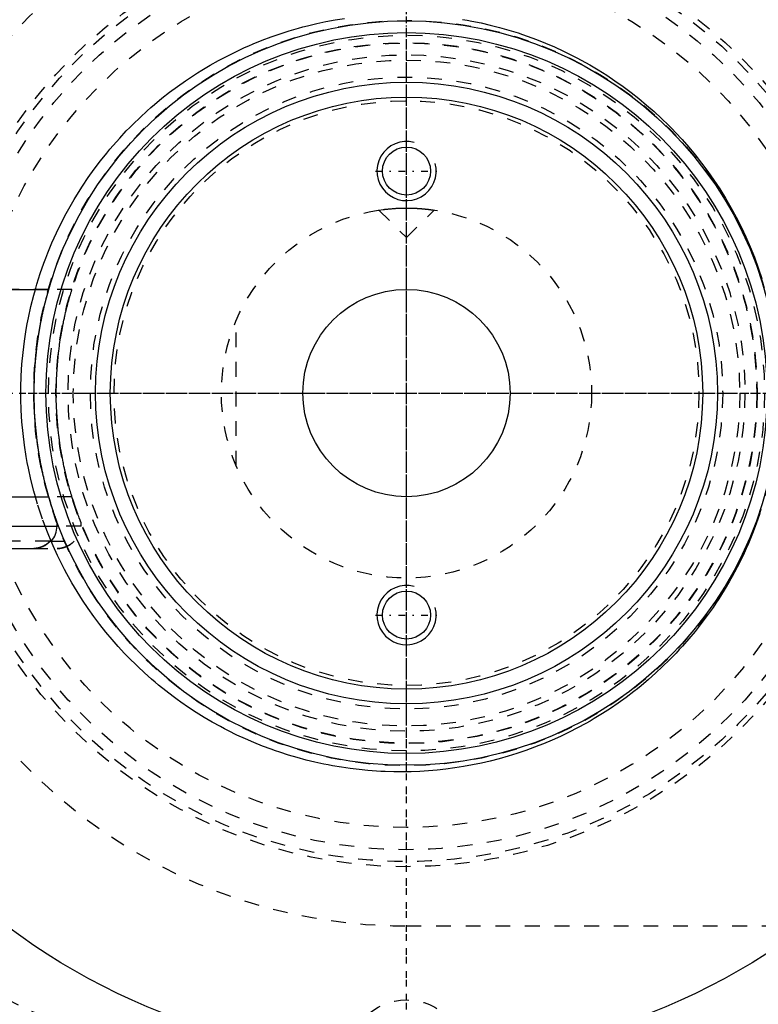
# Model space of a CAD drawing. Extents: x -906 to 186, y -120 to 120.
# Tile 3 of 16: x -876 to -826, y -41 to 25. Entities that reach past the tile are written whole.
import ezdxf

# ---------------------------------------------------------------- set-up
doc = ezdxf.new("R2010")
doc.units = 0
doc.linetypes.add('CENTER', pattern=[1.5, 0.45, -0.5, 0.05, -0.5])
doc.linetypes.add('DASHED', pattern=[2, 1, -1])
for name, color, linetype in [('AM_0', 7, 'CONTINUOUS'), ('AM_10', 7, 'CONTINUOUS'), ('AM_3', 7, 'DASHED'), ('AM_7', 7, 'CENTER')]:
    doc.layers.add(name, color=color, linetype=linetype)

msp = doc.modelspace()

# ---------------------------------------------------------------- linework, layer by layer
at = {"layer": 'AM_0', "color": 7, "linetype": 'CONTINUOUS'}
for p, q in [((-883.65, 7), (-874.156, 7)), ((-884.1, -7), (-874.156, -7)), ((-884.1, -9), (-873.6, -9)), ((-873.6, -9), (-873.6, -8.693)), ((-882.49, -10.5), (-875.172, -10.5)), ((-874.066, -10), (-873.982, -10))]:
    msp.add_line(p, q, dxfattribs=at)
for points in [[(-875.21, -10.5, 0), (-875.176, -10.5, 0), (-875.106, -10.497, 0), (-875.034, -10.49, 0), (-874.998, -10.486, 0), (-874.962, -10.48, 0), (-874.889, -10.467, 0), (-874.818, -10.451, 0), (-874.748, -10.431, 0), (-874.681, -10.409, 0), (-874.616, -10.384, 0), (-874.585, -10.371, 0), (-874.553, -10.357, 0), (-874.489, -10.325, 0), (-874.426, -10.29, 0), (-874.363, -10.252, 0), (-874.303, -10.211, 0), (-874.244, -10.167, 0), (-874.216, -10.144, 0), (-874.189, -10.121, 0), (-874.138, -10.074, 0), (-874.09, -10.026, 0), (-874.066, -10, 0)], [(-874.066, -10, 0), (-874.083, -10.018, 0), (-874.117, -10.054, 0), (-874.153, -10.088, 0), (-874.171, -10.105, 0), (-874.19, -10.122, 0), (-874.229, -10.155, 0), (-874.27, -10.187, 0), (-874.313, -10.218, 0), (-874.357, -10.248, 0), (-874.401, -10.276, 0), (-874.424, -10.289, 0), (-874.447, -10.302, 0), (-874.492, -10.327, 0), (-874.538, -10.35, 0), (-874.584, -10.37, 0), (-874.629, -10.389, 0), (-874.675, -10.407, 0), (-874.699, -10.415, 0), (-874.723, -10.423, 0), (-874.773, -10.438, 0), (-874.823, -10.452, 0), (-874.849, -10.458, 0)]]:
    msp.add_polyline3d(points, dxfattribs=at)
for centre, radius in [((-850, 0), 45), ((-850, 0), 25.15), ((-850, 0), 24.35), ((-850, 0), 21), ((-850, 0), 20), ((-850, 15), 1.621), ((-850, 0), 7), ((-850, -15), 1.621)]:
    msp.add_circle(centre, radius, dxfattribs=at)
for centre, radius, start, end in [((-850, 0), 55.5, 97.25319, 160.91684), ((-875.1, -9), 1.5, 318.18969, 0), ((-850, 0), 55.5, 199.08316, 262.74681)]:
    msp.add_arc(centre, radius, start, end, dxfattribs=at)
at = {"layer": 'AM_10', "color": 7, "linetype": 'CONTINUOUS'}
for centre in [(-850, 15), (-850, -15)]:
    msp.add_arc(centre, 2, 75, 15, dxfattribs=at)
at = {"layer": 'AM_3', "color": 6, "linetype": 'DASHED'}
for p, q in [((-851.861, 12.361), (-851.587, 12.399)), ((-851.861, 12.361), (-850, 10.5)), ((-850, 10.5), (-848.139, 12.361)), ((-874.156, 7), (-883.65, 7)), ((-872.59, 7), (-874.156, 7)), ((-861.5, -4.899), (-861.5, 4.899)), ((-872.59, -7), (-874.156, -7)), ((-871.975, -9), (-873.6, -9)), ((-871.975, -9), (-871.975, -8.742)), ((-874.066, -10), (-883.634, -10)), ((-875.21, -10.5), (-875.172, -10.5)), ((-875.21, -10.5), (-873.581, -10.5)), ((-874.066, -10), (-872.357, -10)), ((-872.439, -10), (-872.466, -10.029)), ((-850, -36), (-751.327, -36))]:
    msp.add_line(p, q, dxfattribs=at)
for points in [[(-875.063, 7.001, 0), (-874.958, 7.36, 0), (-874.733, 8.072, 0), (-874.488, 8.776, 0), (-874.358, 9.124, 0), (-874.223, 9.469, 0), (-873.939, 10.152, 0), (-873.637, 10.824, 0), (-873.318, 11.483, 0), (-872.981, 12.129, 0), (-872.629, 12.761, 0), (-872.448, 13.072, 0), (-872.262, 13.378, 0), (-871.881, 13.98, 0), (-871.488, 14.566, 0), (-871.082, 15.134, 0), (-870.666, 15.686, 0), (-870.24, 16.219, 0), (-870.024, 16.479, 0), (-869.807, 16.734, 0), (-869.366, 17.23, 0), (-868.92, 17.708, 0), (-868.692, 17.942, 0), (-868.462, 18.173, 0), (-867.992, 18.627, 0), (-867.51, 19.07, 0), (-867.264, 19.286, 0), (-867.016, 19.5, 0), (-866.511, 19.918, 0), (-865.995, 20.323, 0), (-865.468, 20.715, 0), (-864.932, 21.094, 0), (-864.386, 21.458, 0), (-864.11, 21.635, 0), (-863.832, 21.808, 0), (-863.269, 22.144, 0), (-862.698, 22.465, 0), (-862.12, 22.771, 0), (-861.535, 23.061, 0), (-860.944, 23.336, 0), (-860.647, 23.468, 0), (-860.348, 23.596, 0), (-859.746, 23.839, 0), (-859.14, 24.067, 0), (-858.529, 24.279, 0), (-857.916, 24.475, 0), (-857.299, 24.655, 0), (-856.99, 24.739, 0), (-856.68, 24.819, 0), (-856.06, 24.967, 0), (-855.438, 25.099, 0), (-854.816, 25.215, 0), (-854.195, 25.315, 0)], [(-846.218, 25.247, 0), (-845.906, 25.193, 0), (-845.593, 25.135, 0), (-844.967, 25.007, 0), (-844.341, 24.862, 0), (-843.715, 24.701, 0), (-843.09, 24.523, 0), (-842.467, 24.328, 0), (-842.157, 24.224, 0), (-841.847, 24.117, 0), (-841.23, 23.888, 0), (-840.616, 23.644, 0), (-840.007, 23.382, 0), (-839.404, 23.104, 0), (-838.806, 22.81, 0), (-838.509, 22.656, 0), (-838.214, 22.499, 0), (-837.63, 22.172, 0), (-837.053, 21.83, 0), (-836.484, 21.472, 0), (-835.925, 21.099, 0), (-835.375, 20.711, 0), (-835.104, 20.511, 0), (-834.835, 20.308, 0), (-834.306, 19.891, 0), (-833.788, 19.461, 0), (-833.282, 19.017, 0), (-832.788, 18.561, 0), (-832.307, 18.092, 0), (-832.071, 17.854, 0), (-831.839, 17.612, 0), (-831.385, 17.121, 0), (-830.939, 16.613, 0), (-830.5, 16.085, 0), (-830.07, 15.538, 0), (-829.65, 14.973, 0), (-829.444, 14.683, 0), (-829.242, 14.39, 0), (-828.845, 13.789, 0), (-828.463, 13.172, 0), (-828.277, 12.858, 0), (-828.095, 12.54, 0), (-827.743, 11.892, 0), (-827.408, 11.231, 0), (-827.247, 10.895, 0), (-827.09, 10.557, 0), (-826.791, 9.87, 0), (-826.512, 9.173, 0), (-826.252, 8.466, 0), (-826.012, 7.749, 0)], [(-851.587, 12.399, 0), (-851.567, 12.401, 0), (-851.523, 12.407, 0), (-851.477, 12.412, 0), (-851.453, 12.415, 0), (-851.428, 12.418, 0), (-851.378, 12.424, 0), (-851.326, 12.429, 0), (-851.271, 12.435, 0), (-851.213, 12.441, 0), (-851.151, 12.447, 0), (-851.12, 12.45, 0), (-851.088, 12.453, 0), (-851.021, 12.458, 0), (-850.953, 12.464, 0), (-850.882, 12.469, 0), (-850.809, 12.474, 0), (-850.734, 12.478, 0), (-850.696, 12.481, 0), (-850.658, 12.483, 0), (-850.58, 12.487, 0), (-850.501, 12.49, 0), (-850.462, 12.491, 0)], [(-850.462, 12.491, 0), (-850.449, 12.492, 0), (-850.423, 12.493, 0), (-850.398, 12.494, 0), (-850.385, 12.494, 0), (-850.372, 12.494, 0), (-850.346, 12.495, 0), (-850.321, 12.496, 0), (-850.295, 12.497, 0), (-850.269, 12.497, 0), (-850.243, 12.498, 0), (-850.23, 12.498, 0), (-850.217, 12.498, 0), (-850.192, 12.499, 0), (-850.166, 12.499, 0), (-850.14, 12.499, 0), (-850.115, 12.499, 0), (-850.089, 12.5, 0), (-850.076, 12.5, 0), (-850.064, 12.5, 0), (-850.038, 12.5, 0), (-850.013, 12.5, 0), (-850, 12.5, 0)], [(-850, 12.5, 0), (-849.986, 12.5, 0), (-849.959, 12.5, 0), (-849.932, 12.5, 0), (-849.919, 12.5, 0), (-849.905, 12.5, 0), (-849.878, 12.499, 0), (-849.85, 12.499, 0), (-849.823, 12.499, 0), (-849.795, 12.498, 0), (-849.768, 12.498, 0), (-849.754, 12.498, 0), (-849.74, 12.497, 0), (-849.713, 12.497, 0), (-849.685, 12.496, 0), (-849.658, 12.495, 0), (-849.63, 12.495, 0), (-849.603, 12.494, 0), (-849.589, 12.493, 0), (-849.576, 12.493, 0), (-849.548, 12.492, 0), (-849.521, 12.491, 0), (-849.507, 12.49, 0), (-849.494, 12.49, 0), (-849.467, 12.489, 0), (-849.44, 12.487, 0), (-849.427, 12.487, 0), (-849.413, 12.486, 0), (-849.387, 12.485, 0), (-849.36, 12.484, 0), (-849.334, 12.482, 0), (-849.307, 12.481, 0), (-849.281, 12.479, 0), (-849.269, 12.479, 0), (-849.256, 12.478, 0), (-849.23, 12.476, 0), (-849.205, 12.475, 0), (-849.179, 12.473, 0), (-849.154, 12.471, 0), (-849.129, 12.47, 0), (-849.117, 12.469, 0), (-849.105, 12.468, 0), (-849.081, 12.466, 0), (-849.056, 12.464, 0), (-849.033, 12.463, 0), (-849.009, 12.461, 0), (-848.986, 12.459, 0), (-848.974, 12.458, 0), (-848.963, 12.457, 0), (-848.94, 12.455, 0), (-848.918, 12.453, 0), (-848.895, 12.451, 0), (-848.874, 12.449, 0), (-848.852, 12.447, 0), (-848.842, 12.446, 0), (-848.831, 12.445, 0), (-848.81, 12.443, 0), (-848.79, 12.441, 0), (-848.769, 12.439, 0), (-848.75, 12.437, 0), (-848.73, 12.435, 0), (-848.72, 12.434, 0), (-848.711, 12.433, 0), (-848.692, 12.431, 0), (-848.674, 12.429, 0), (-848.665, 12.428, 0), (-848.656, 12.427, 0), (-848.638, 12.426, 0), (-848.62, 12.424, 0), (-848.611, 12.423, 0), (-848.603, 12.422, 0), (-848.586, 12.42, 0), (-848.569, 12.418, 0), (-848.552, 12.416, 0), (-848.535, 12.414, 0), (-848.519, 12.412, 0), (-848.511, 12.411, 0), (-848.503, 12.41, 0), (-848.488, 12.408, 0), (-848.472, 12.406, 0), (-848.457, 12.404, 0), (-848.442, 12.403, 0), (-848.428, 12.401, 0), (-848.421, 12.4, 0), (-848.414, 12.399, 0), (-848.4, 12.397, 0), (-848.386, 12.395, 0), (-848.373, 12.394, 0), (-848.36, 12.392, 0), (-848.347, 12.39, 0), (-848.341, 12.389, 0), (-848.335, 12.389, 0), (-848.323, 12.387, 0), (-848.312, 12.385, 0), (-848.3, 12.384, 0), (-848.29, 12.382, 0), (-848.279, 12.381, 0), (-848.274, 12.38, 0), (-848.269, 12.38, 0), (-848.259, 12.378, 0), (-848.25, 12.377, 0), (-848.241, 12.376, 0), (-848.232, 12.374, 0), (-848.224, 12.373, 0), (-848.22, 12.373, 0), (-848.216, 12.372, 0), (-848.209, 12.371, 0), (-848.202, 12.37, 0), (-848.198, 12.369, 0), (-848.195, 12.369, 0), (-848.189, 12.368, 0), (-848.183, 12.367, 0), (-848.18, 12.367, 0), (-848.177, 12.366, 0), (-848.172, 12.366, 0), (-848.167, 12.365, 0), (-848.163, 12.364, 0), (-848.159, 12.364, 0), (-848.155, 12.363, 0), (-848.154, 12.363, 0), (-848.152, 12.363, 0), (-848.149, 12.362, 0), (-848.147, 12.362, 0), (-848.145, 12.362, 0), (-848.143, 12.361, 0), (-848.141, 12.361, 0), (-848.141, 12.361, 0), (-848.14, 12.361, 0), (-848.14, 12.361, 0), (-848.139, 12.361, 0), (-848.139, 12.361, 0)], [(-875.063, -7.001, 0), (-875.169, -6.619, 0), (-875.362, -5.85, 0), (-875.532, -5.075, 0), (-875.607, -4.686, 0), (-875.677, -4.296, 0), (-875.798, -3.514, 0), (-875.894, -2.731, 0), (-875.966, -1.947, 0), (-876.014, -1.166, 0), (-876.038, -0.387, 0), (-876.041, 0, 0), (-876.038, 0.387, 0), (-876.014, 1.166, 0), (-875.966, 1.947, 0), (-875.894, 2.731, 0), (-875.798, 3.514, 0), (-875.677, 4.296, 0), (-875.607, 4.686, 0), (-875.532, 5.075, 0), (-875.362, 5.85, 0), (-875.169, 6.619, 0), (-875.063, 7.001, 0)], [(-874.156, -7, 0), (-874.169, -6.957, 0), (-874.195, -6.866, 0), (-874.221, -6.772, 0), (-874.234, -6.724, 0), (-874.248, -6.676, 0), (-874.275, -6.576, 0), (-874.303, -6.474, 0), (-874.33, -6.369, 0), (-874.358, -6.261, 0), (-874.386, -6.152, 0), (-874.4, -6.096, 0), (-874.414, -6.04, 0), (-874.442, -5.926, 0), (-874.47, -5.81, 0), (-874.497, -5.692, 0), (-874.525, -5.573, 0), (-874.552, -5.452, 0), (-874.565, -5.391, 0), (-874.579, -5.329, 0), (-874.606, -5.205, 0), (-874.632, -5.079, 0), (-874.645, -5.015, 0), (-874.658, -4.951, 0), (-874.683, -4.823, 0), (-874.708, -4.693, 0), (-874.721, -4.627, 0), (-874.733, -4.561, 0), (-874.757, -4.429, 0), (-874.781, -4.295, 0), (-874.803, -4.16, 0), (-874.826, -4.025, 0), (-874.848, -3.888, 0), (-874.858, -3.819, 0), (-874.869, -3.75, 0), (-874.889, -3.611, 0), (-874.909, -3.472, 0), (-874.973, -2.979, 0), (-875.06, -2.123, 0), (-875.118, -1.263, 0), (-875.147, -0.415, 0), (-875.15, 0, 0), (-875.147, 0.415, 0), (-875.118, 1.263, 0), (-875.06, 2.123, 0), (-874.973, 2.979, 0), (-874.909, 3.472, 0), (-874.889, 3.611, 0), (-874.869, 3.75, 0), (-874.858, 3.819, 0), (-874.848, 3.888, 0), (-874.826, 4.025, 0), (-874.803, 4.16, 0), (-874.781, 4.295, 0), (-874.757, 4.429, 0), (-874.733, 4.561, 0), (-874.721, 4.627, 0), (-874.708, 4.693, 0), (-874.683, 4.823, 0), (-874.658, 4.951, 0), (-874.645, 5.015, 0), (-874.632, 5.079, 0), (-874.606, 5.205, 0), (-874.579, 5.329, 0), (-874.565, 5.391, 0), (-874.552, 5.452, 0), (-874.525, 5.573, 0), (-874.497, 5.692, 0), (-874.47, 5.81, 0), (-874.442, 5.926, 0), (-874.414, 6.04, 0), (-874.4, 6.096, 0), (-874.386, 6.152, 0), (-874.358, 6.261, 0), (-874.33, 6.369, 0), (-874.303, 6.474, 0), (-874.275, 6.576, 0), (-874.248, 6.676, 0), (-874.234, 6.724, 0), (-874.221, 6.772, 0), (-874.195, 6.866, 0), (-874.169, 6.957, 0), (-874.156, 7, 0)], [(-872.59, -7, 0), (-872.592, -6.995, 0), (-872.595, -6.985, 0), (-872.598, -6.975, 0), (-872.6, -6.97, 0), (-872.601, -6.965, 0), (-872.605, -6.954, 0), (-872.608, -6.943, 0), (-872.612, -6.931, 0), (-872.615, -6.92, 0), (-872.619, -6.908, 0), (-872.621, -6.902, 0), (-872.622, -6.895, 0), (-872.626, -6.883, 0), (-872.63, -6.87, 0), (-872.644, -6.824, 0), (-872.657, -6.782, 0), (-872.67, -6.738, 0), (-872.697, -6.646, 0), (-872.725, -6.55, 0), (-872.753, -6.452, 0), (-872.782, -6.35, 0), (-872.811, -6.245, 0), (-872.825, -6.192, 0), (-872.84, -6.138, 0), (-872.869, -6.027, 0), (-872.899, -5.914, 0), (-872.928, -5.799, 0), (-872.957, -5.682, 0), (-872.987, -5.562, 0), (-873.001, -5.502, 0), (-873.016, -5.441, 0), (-873.044, -5.317, 0), (-873.073, -5.192, 0), (-873.087, -5.129, 0), (-873.101, -5.065, 0), (-873.129, -4.936, 0), (-873.157, -4.806, 0), (-873.17, -4.74, 0), (-873.184, -4.674, 0), (-873.21, -4.54, 0), (-873.236, -4.405, 0), (-873.261, -4.269, 0), (-873.286, -4.132, 0), (-873.31, -3.993, 0), (-873.322, -3.923, 0), (-873.334, -3.853, 0), (-873.357, -3.712, 0), (-873.379, -3.57, 0), (-873.4, -3.428, 0), (-873.421, -3.284, 0), (-873.441, -3.139, 0), (-873.45, -3.067, 0), (-873.46, -2.994, 0), (-873.478, -2.849, 0), (-873.495, -2.702, 0), (-873.549, -2.188, 0), (-873.614, -1.303, 0), (-873.646, -0.428, 0), (-873.65, 0, 0), (-873.646, 0.428, 0), (-873.614, 1.303, 0), (-873.549, 2.188, 0), (-873.495, 2.702, 0), (-873.478, 2.849, 0), (-873.46, 2.994, 0), (-873.45, 3.067, 0), (-873.441, 3.139, 0), (-873.421, 3.284, 0), (-873.4, 3.428, 0), (-873.379, 3.57, 0), (-873.357, 3.712, 0), (-873.334, 3.853, 0), (-873.322, 3.923, 0), (-873.31, 3.993, 0), (-873.286, 4.132, 0), (-873.261, 4.269, 0), (-873.236, 4.405, 0), (-873.21, 4.54, 0), (-873.184, 4.674, 0), (-873.17, 4.74, 0), (-873.157, 4.806, 0), (-873.129, 4.936, 0), (-873.101, 5.065, 0), (-873.087, 5.129, 0), (-873.073, 5.192, 0), (-873.044, 5.317, 0), (-873.016, 5.441, 0), (-873.001, 5.502, 0), (-872.987, 5.562, 0), (-872.957, 5.682, 0), (-872.928, 5.799, 0), (-872.899, 5.914, 0), (-872.869, 6.027, 0), (-872.84, 6.138, 0), (-872.825, 6.192, 0), (-872.811, 6.245, 0), (-872.782, 6.35, 0), (-872.753, 6.452, 0), (-872.725, 6.55, 0), (-872.697, 6.646, 0), (-872.67, 6.738, 0), (-872.657, 6.782, 0), (-872.644, 6.824, 0), (-872.63, 6.87, 0), (-872.626, 6.883, 0), (-872.622, 6.895, 0), (-872.621, 6.902, 0), (-872.619, 6.908, 0), (-872.615, 6.92, 0), (-872.612, 6.931, 0), (-872.608, 6.943, 0), (-872.605, 6.954, 0), (-872.601, 6.965, 0), (-872.6, 6.97, 0), (-872.598, 6.975, 0), (-872.595, 6.985, 0), (-872.592, 6.995, 0), (-872.59, 7, 0)], [(-874.003, -10.003, 0), (-874.204, -9.516, 0), (-874.578, -8.524, 0), (-874.912, -7.513, 0), (-875.063, -7.001, 0)], [(-873.6, -8.693, 0), (-873.6, -8.693, 0), (-873.6, -8.692, 0), (-873.6, -8.691, 0), (-873.601, -8.691, 0), (-873.601, -8.69, 0), (-873.601, -8.689, 0), (-873.602, -8.687, 0), (-873.603, -8.684, 0), (-873.604, -8.681, 0), (-873.605, -8.678, 0), (-873.606, -8.676, 0), (-873.607, -8.675, 0), (-873.608, -8.671, 0), (-873.61, -8.666, 0), (-873.612, -8.661, 0), (-873.614, -8.656, 0), (-873.616, -8.65, 0), (-873.617, -8.647, 0), (-873.618, -8.644, 0), (-873.62, -8.637, 0), (-873.623, -8.63, 0), (-873.624, -8.627, 0), (-873.626, -8.623, 0), (-873.628, -8.615, 0), (-873.631, -8.607, 0), (-873.633, -8.603, 0), (-873.635, -8.598, 0), (-873.638, -8.589, 0), (-873.641, -8.58, 0), (-873.645, -8.57, 0), (-873.648, -8.56, 0), (-873.652, -8.55, 0), (-873.654, -8.545, 0), (-873.656, -8.539, 0), (-873.66, -8.528, 0), (-873.664, -8.517, 0), (-873.668, -8.505, 0), (-873.673, -8.493, 0), (-873.677, -8.48, 0), (-873.679, -8.474, 0), (-873.682, -8.468, 0), (-873.686, -8.455, 0), (-873.691, -8.441, 0), (-873.708, -8.393, 0), (-873.74, -8.304, 0), (-873.772, -8.21, 0), (-873.789, -8.16, 0), (-873.807, -8.108, 0), (-873.844, -8, 0), (-873.882, -7.884, 0), (-873.923, -7.761, 0), (-873.964, -7.633, 0), (-874.006, -7.499, 0), (-874.027, -7.431, 0), (-874.049, -7.361, 0), (-874.092, -7.219, 0), (-874.135, -7.074, 0), (-874.156, -7, 0)], [(-871.975, -8.742, 0), (-871.975, -8.742, 0), (-871.975, -8.742, 0), (-871.975, -8.741, 0), (-871.976, -8.74, 0), (-871.976, -8.74, 0), (-871.977, -8.738, 0), (-871.977, -8.736, 0), (-871.978, -8.734, 0), (-871.979, -8.731, 0), (-871.981, -8.728, 0), (-871.981, -8.726, 0), (-871.982, -8.724, 0), (-871.984, -8.72, 0), (-871.986, -8.715, 0), (-871.988, -8.71, 0), (-871.99, -8.705, 0), (-871.992, -8.699, 0), (-871.993, -8.696, 0), (-871.994, -8.693, 0), (-871.997, -8.686, 0), (-872, -8.679, 0), (-872.001, -8.676, 0), (-872.003, -8.672, 0), (-872.006, -8.664, 0), (-872.009, -8.656, 0), (-872.011, -8.652, 0), (-872.012, -8.647, 0), (-872.016, -8.638, 0), (-872.02, -8.629, 0), (-872.024, -8.619, 0), (-872.027, -8.609, 0), (-872.032, -8.598, 0), (-872.034, -8.593, 0), (-872.036, -8.587, 0), (-872.04, -8.576, 0), (-872.045, -8.565, 0), (-872.049, -8.553, 0), (-872.054, -8.54, 0), (-872.059, -8.528, 0), (-872.061, -8.521, 0), (-872.064, -8.515, 0), (-872.069, -8.502, 0), (-872.074, -8.488, 0), (-872.093, -8.439, 0), (-872.127, -8.348, 0), (-872.164, -8.252, 0), (-872.183, -8.201, 0), (-872.202, -8.148, 0), (-872.243, -8.036, 0), (-872.286, -7.917, 0), (-872.33, -7.79, 0), (-872.376, -7.658, 0), (-872.423, -7.519, 0), (-872.446, -7.448, 0), (-872.47, -7.376, 0), (-872.518, -7.228, 0), (-872.566, -7.077, 0), (-872.59, -7, 0)], [(-826.14, -8.14, 0), (-826.38, -8.824, 0), (-826.639, -9.499, 0), (-826.916, -10.164, 0), (-827.061, -10.492, 0), (-827.21, -10.818, 0), (-827.522, -11.461, 0), (-827.849, -12.092, 0), (-828.018, -12.403, 0), (-828.191, -12.71, 0), (-828.548, -13.314, 0), (-828.919, -13.903, 0), (-829.108, -14.192, 0), (-829.301, -14.477, 0), (-829.695, -15.035, 0), (-830.099, -15.576, 0), (-830.513, -16.101, 0), (-830.934, -16.607, 0), (-831.362, -17.096, 0), (-831.578, -17.334, 0), (-831.797, -17.569, 0), (-832.245, -18.031, 0), (-832.705, -18.482, 0), (-833.177, -18.923, 0), (-833.661, -19.352, 0), (-834.155, -19.769, 0), (-834.406, -19.972, 0), (-834.66, -20.173, 0), (-835.175, -20.564, 0), (-835.7, -20.943, 0), (-836.233, -21.307, 0), (-836.775, -21.658, 0), (-837.325, -21.994, 0), (-837.603, -22.157, 0), (-837.883, -22.316, 0), (-838.447, -22.624, 0), (-839.017, -22.916, 0), (-839.594, -23.194, 0), (-840.175, -23.456, 0), (-840.761, -23.703, 0), (-841.055, -23.821, 0), (-841.351, -23.935, 0), (-841.944, -24.151, 0), (-842.54, -24.352, 0), (-843.139, -24.537, 0), (-843.739, -24.707, 0), (-844.34, -24.862, 0), (-844.641, -24.933, 0), (-844.942, -25.001, 0), (-845.543, -25.125, 0), (-846.143, -25.234, 0), (-846.443, -25.283, 0), (-846.742, -25.328, 0), (-847.338, -25.408, 0), (-847.932, -25.473, 0), (-848.228, -25.5, 0), (-848.523, -25.523, 0), (-849.109, -25.56, 0), (-849.69, -25.584, 0), (-850.267, -25.594, 0), (-850.848, -25.591, 0), (-851.432, -25.574, 0), (-851.726, -25.561, 0), (-852.02, -25.544, 0), (-852.611, -25.501, 0), (-853.205, -25.443, 0), (-853.8, -25.371, 0), (-854.396, -25.285, 0), (-854.993, -25.184, 0), (-855.292, -25.128, 0), (-855.591, -25.068, 0), (-856.187, -24.938, 0), (-856.783, -24.793, 0), (-857.377, -24.633, 0), (-857.969, -24.459, 0), (-858.558, -24.27, 0), (-858.852, -24.169, 0), (-859.144, -24.066, 0), (-859.727, -23.847, 0), (-860.305, -23.614, 0), (-860.878, -23.366, 0), (-861.447, -23.104, 0), (-862.009, -22.827, 0), (-862.288, -22.684, 0), (-862.566, -22.537, 0), (-863.116, -22.232, 0), (-863.658, -21.914, 0), (-864.194, -21.582, 0), (-864.721, -21.237, 0), (-865.24, -20.879, 0), (-865.496, -20.695, 0), (-865.749, -20.509, 0), (-866.25, -20.126, 0), (-866.741, -19.73, 0), (-866.982, -19.529, 0), (-867.221, -19.324, 0), (-867.691, -18.906, 0), (-868.15, -18.477, 0), (-868.375, -18.258, 0), (-868.598, -18.037, 0), (-869.034, -17.588, 0), (-869.461, -17.125, 0), (-869.883, -16.645, 0), (-870.299, -16.148, 0), (-870.706, -15.634, 0), (-870.907, -15.37, 0), (-871.105, -15.103, 0), (-871.494, -14.556, 0), (-871.872, -13.994, 0), (-872.239, -13.416, 0), (-872.592, -12.825, 0), (-872.932, -12.22, 0), (-873.097, -11.912, 0), (-873.258, -11.601, 0), (-873.568, -10.971, 0), (-873.862, -10.328, 0), (-874.003, -10.003, 0)], [(-874.849, -10.458, 0), (-874.858, -10.46, 0), (-874.876, -10.464, 0), (-874.894, -10.468, 0), (-874.903, -10.47, 0), (-874.912, -10.472, 0), (-874.93, -10.475, 0), (-874.948, -10.478, 0), (-875.012, -10.488, 0), (-875.119, -10.497, 0), (-875.172, -10.5, 0)], [(-874.849, -10.458, 0), (-874.858, -10.46, 0), (-874.876, -10.464, 0), (-874.894, -10.468, 0), (-874.903, -10.47, 0), (-874.912, -10.472, 0), (-874.93, -10.475, 0), (-874.948, -10.478, 0), (-875.012, -10.488, 0), (-875.119, -10.497, 0), (-875.172, -10.5, 0)], [(-874.337, -10.234, 0), (-874.35, -10.243, 0), (-874.377, -10.261, 0), (-874.404, -10.278, 0), (-874.418, -10.286, 0), (-874.432, -10.294, 0), (-874.46, -10.309, 0), (-874.487, -10.324, 0), (-874.515, -10.339, 0), (-874.543, -10.352, 0), (-874.571, -10.365, 0), (-874.585, -10.371, 0), (-874.599, -10.377, 0), (-874.626, -10.388, 0), (-874.654, -10.399, 0), (-874.683, -10.409, 0), (-874.712, -10.419, 0), (-874.742, -10.429, 0), (-874.757, -10.434, 0), (-874.772, -10.438, 0), (-874.802, -10.447, 0), (-874.833, -10.455, 0), (-874.849, -10.458, 0)], [(-874.066, -10, 0), (-874.073, -10.007, 0), (-874.086, -10.022, 0), (-874.099, -10.036, 0), (-874.106, -10.043, 0), (-874.113, -10.049, 0), (-874.126, -10.063, 0), (-874.14, -10.076, 0), (-874.154, -10.089, 0), (-874.169, -10.103, 0), (-874.183, -10.116, 0), (-874.191, -10.122, 0), (-874.199, -10.129, 0), (-874.214, -10.142, 0), (-874.229, -10.155, 0), (-874.245, -10.167, 0), (-874.261, -10.18, 0), (-874.278, -10.192, 0), (-874.286, -10.199, 0), (-874.294, -10.205, 0), (-874.311, -10.217, 0), (-874.328, -10.228, 0), (-874.337, -10.234, 0)], [(-873.581, -10.5, 0), (-873.563, -10.5, 0), (-873.526, -10.499, 0), (-873.489, -10.497, 0), (-873.47, -10.496, 0), (-873.451, -10.495, 0), (-873.413, -10.491, 0), (-873.375, -10.486, 0), (-873.336, -10.481, 0), (-873.298, -10.474, 0), (-873.259, -10.467, 0), (-873.24, -10.463, 0), (-873.221, -10.458, 0), (-873.183, -10.449, 0), (-873.146, -10.439, 0), (-873.109, -10.428, 0), (-873.073, -10.416, 0), (-873.038, -10.403, 0), (-873.021, -10.397, 0), (-873.004, -10.39, 0), (-872.971, -10.377, 0), (-872.937, -10.362, 0), (-872.92, -10.354, 0)], [(-873.302, -10.475, 0), (-873.349, -10.483, 0), (-873.444, -10.494, 0), (-873.536, -10.499, 0), (-873.581, -10.5, 0)], [(-872.92, -10.354, 0), (-872.93, -10.359, 0), (-872.95, -10.368, 0), (-872.97, -10.376, 0), (-872.98, -10.38, 0), (-872.989, -10.384, 0), (-873.009, -10.392, 0), (-873.029, -10.4, 0), (-873.05, -10.408, 0), (-873.07, -10.415, 0), (-873.092, -10.422, 0), (-873.102, -10.425, 0), (-873.113, -10.429, 0), (-873.134, -10.435, 0), (-873.156, -10.442, 0), (-873.178, -10.448, 0), (-873.2, -10.453, 0), (-873.223, -10.459, 0), (-873.234, -10.461, 0), (-873.245, -10.464, 0), (-873.268, -10.469, 0), (-873.29, -10.473, 0), (-873.302, -10.475, 0)], [(-872.92, -10.354, 0), (-872.905, -10.347, 0), (-872.875, -10.332, 0), (-872.846, -10.317, 0), (-872.831, -10.309, 0), (-872.816, -10.3, 0), (-872.786, -10.283, 0), (-872.757, -10.266, 0), (-872.728, -10.247, 0), (-872.7, -10.228, 0), (-872.672, -10.208, 0), (-872.658, -10.198, 0), (-872.644, -10.188, 0), (-872.617, -10.167, 0), (-872.591, -10.146, 0), (-872.566, -10.124, 0), (-872.541, -10.102, 0), (-872.517, -10.08, 0), (-872.506, -10.069, 0), (-872.494, -10.058, 0), (-872.472, -10.036, 0), (-872.45, -10.012, 0), (-872.439, -10, 0)], [(-872.642, -10.186, 0), (-872.649, -10.192, 0), (-872.664, -10.202, 0), (-872.679, -10.213, 0), (-872.686, -10.218, 0), (-872.693, -10.224, 0), (-872.709, -10.234, 0), (-872.724, -10.244, 0), (-872.739, -10.254, 0), (-872.755, -10.264, 0), (-872.77, -10.274, 0), (-872.778, -10.278, 0), (-872.786, -10.283, 0), (-872.801, -10.292, 0), (-872.817, -10.301, 0), (-872.873, -10.331, 0), (-872.92, -10.354, 0)], [(-872.466, -10.029, 0), (-872.493, -10.056, 0), (-872.549, -10.109, 0), (-872.61, -10.161, 0), (-872.642, -10.186, 0)]]:
    msp.add_polyline3d(points, dxfattribs=at)
for centre, radius in [((-850, 0), 32), ((-850, 0), 31.65), ((-850, 0), 30.85), ((-850, 0), 29.35), ((-850, 0), 25.175), ((-850, 0), 24.175), ((-850, 0), 23.675), ((-850, 0), 23.65), ((-850, 0), 22.85), ((-850, 0), 22.5), ((-850, 0), 21.35), ((-850, 0), 19.75), ((-850, 0), 19.75), ((-850, 0), 12.5), ((-850, 0), 12.5), ((-850, -45), 4)]:
    msp.add_circle(centre, radius, dxfattribs=at)
for centre, radius, start in [((-850, 0), 50, 90), ((-850, 0), 36, 90), ((-871.558, -32.5), 10, 236.44268)]:
    msp.add_arc(centre, radius, start, 270, dxfattribs=at)
at = {"layer": 'AM_7', "color": 4, "linetype": 'CENTER'}
for p, q in [((-850, -52.5), (-850, 52.5)), ((-850, -47.25), (-850, 47.25)), ((-850, -33.233), (-850, 33.232)), ((-850, -25.384), (-850, 25.384)), ((-850, -24.832), (-850, 24.832)), ((-850, -22.05), (-850, 22.05)), ((-852.1, 15), (-847.9, 15)), ((-902.5, 0), (-797.5, 0)), ((-897.25, 0), (-802.75, 0)), ((-875.384, 0), (-824.616, 0)), ((-874.832, 0), (-825.168, 0)), ((-872.05, 0), (-827.95, 0)), ((-883.233, 0), (-816.767, 0)), ((-852.1, -15), (-847.9, -15))]:
    msp.add_line(p, q, dxfattribs=at)

doc.saveas('drawing.dxf')
